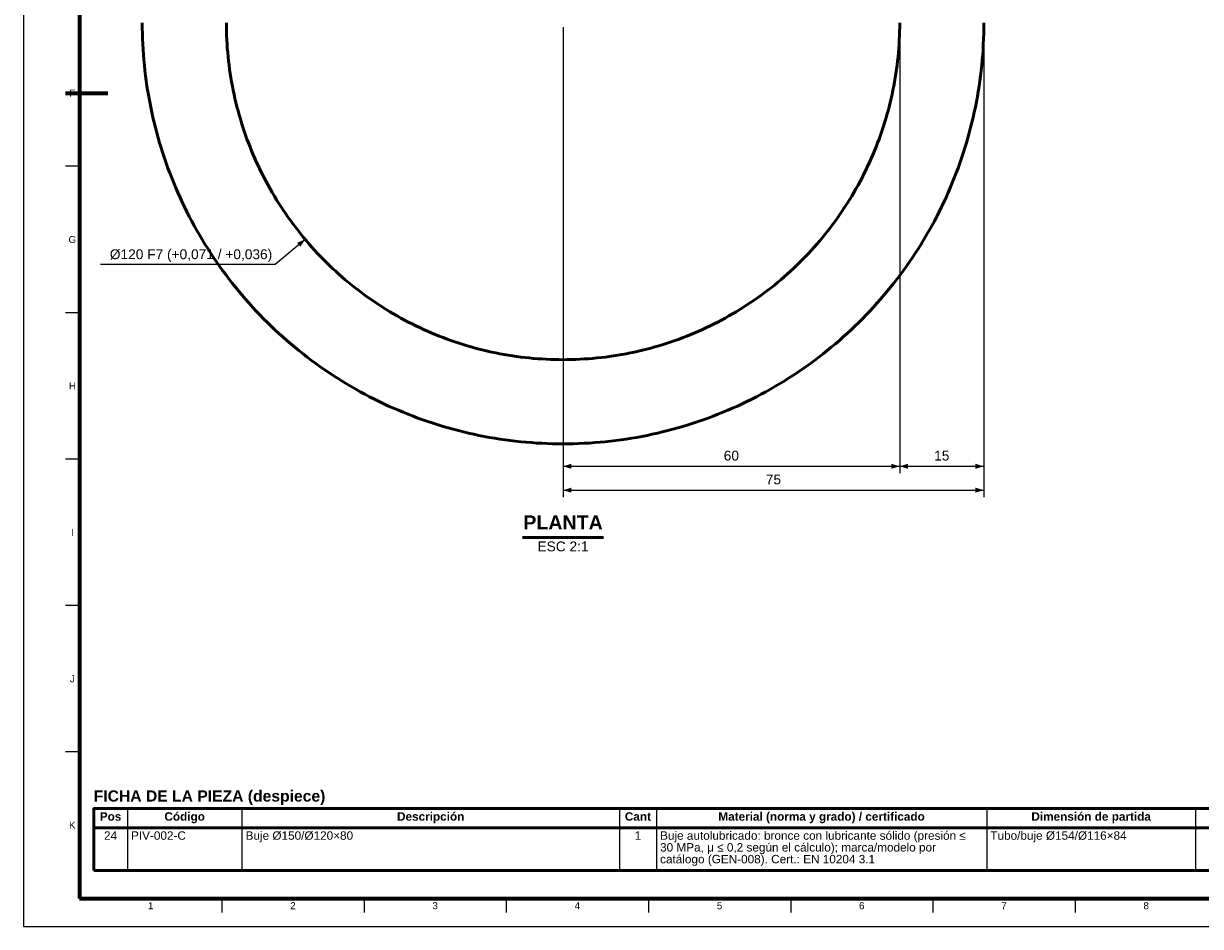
# Model space of a CAD drawing. Header units: millimetres. Extents: x 0 to 841, y 0 to 594.
# Tile 1 of 4: x 0 to 420, y 0 to 322. Entities that reach past the tile are written whole.
import ezdxf
from ezdxf.enums import TextEntityAlignment as Align

# ---------------------------------------------------------------- set-up
doc = ezdxf.new("R2010")
doc.units = ezdxf.units.MM
for name, color, linetype, lineweight in [('COTA', 7, 'CONTINUOUS', 25), ('FINA', 7, 'CONTINUOUS', 25), ('MARCO', 7, 'CONTINUOUS', 70), ('TXT', 7, 'CONTINUOUS', 25), ('VIS', 7, 'CONTINUOUS', 50)]:
    doc.layers.add(name, color=color, linetype=linetype, lineweight=lineweight)
doc.styles.add('STD', font='LiberationSans-Regular.ttf')
doc.styles.add('STDB', font='LiberationSans-Bold.ttf')

msp = doc.modelspace()

# ---------------------------------------------------------------- linework, layer by layer
at = {"layer": 'COTA'}
for p, q in [((192.3, 320.5), (192.3, 161.5)), ((192.3, 320.5), (192.3, 153)), ((312.3, 320.5), (312.3, 161.5)), ((312.3, 320.5), (312.3, 161.5)), ((342.3, 320.5), (342.3, 161.5)), ((342.3, 320.5), (342.3, 153)), ((100.38, 244.87), (89.65, 235.87)), ((89.65, 235.87), (27.41, 235.87)), ((192.3, 164), (312.3, 164)), ((312.3, 164), (342.3, 164)), ((192.3, 155.5), (342.3, 155.5))]:
    msp.add_line(p, q, dxfattribs=at)
for points in [[(100.38, 244.87), (97.5, 243.63), (98.66, 242.25)], [(192.3, 164), (195.3, 163.1), (195.3, 164.9)], [(312.3, 164), (309.3, 164.9), (309.3, 163.1)], [(312.3, 164), (315.3, 163.1), (315.3, 164.9)], [(342.3, 164), (339.3, 164.9), (339.3, 163.1)], [(192.3, 155.5), (195.3, 154.6), (195.3, 156.4)], [(342.3, 155.5), (339.3, 156.4), (339.3, 154.6)]]:
    msp.add_solid(points, dxfattribs=at)
at = {"layer": 'FINA'}
for p, q in [((20, 270.91), (15, 270.91)), ((20, 218.73), (15, 218.73)), ((20, 166.55), (15, 166.55)), ((20, 114.36), (15, 114.36)), ((20, 62.18), (15, 62.18)), ((37.01, 42), (37.01, 20)), ((77.85, 42), (77.85, 20)), ((212.38, 42), (212.38, 20)), ((225.59, 42), (225.59, 20)), ((343.31, 42), (343.31, 20)), ((417.78, 42), (417.78, 20)), ((25, 35.2), (646, 35.2)), ((70.69, 10), (70.69, 5)), ((121.38, 10), (121.38, 5)), ((172.06, 10), (172.06, 5)), ((222.75, 10), (222.75, 5)), ((273.44, 10), (273.44, 5)), ((324.12, 10), (324.12, 5)), ((374.81, 10), (374.81, 5))]:
    msp.add_line(p, q, dxfattribs=at)
msp.add_lwpolyline([(0, 0), (841, 0), (841, 594), (0, 594)], close=True, dxfattribs=at)
at = {"layer": 'MARCO'}
msp.add_line((15, 297), (30, 297), dxfattribs=at)
msp.add_lwpolyline([(20, 10), (831, 10), (831, 584), (20, 584)], close=True, dxfattribs=at)
at = {"layer": 'VIS'}
for p, q in [((177.84, 138.6), (206.77, 138.6)), ((25, 42), (25, 20)), ((25, 20), (646, 20))]:
    msp.add_line(p, q, dxfattribs=at)
for points in [[(42.3, 322), (42.31, 320.12), (42.35, 318.23), (42.41, 316.35), (42.49, 314.46), (42.6, 312.58), (42.73, 310.7), (42.88, 308.82), (43.06, 306.95), (43.26, 305.07), (43.48, 303.2), (43.73, 301.33), (44, 299.47), (44.3, 297.6), (44.62, 295.75), (44.96, 293.89), (45.32, 292.04), (45.71, 290.2), (46.12, 288.36), (46.56, 286.53), (47.01, 284.7), (47.49, 282.87), (48, 281.06), (48.52, 279.25), (49.07, 277.44), (49.64, 275.65), (50.24, 273.86), (50.85, 272.08), (51.49, 270.3), (52.15, 268.54), (52.83, 266.78), (53.54, 265.03), (54.27, 263.29), (55.02, 261.56), (55.79, 259.84), (56.58, 258.13), (57.39, 256.43), (58.23, 254.74), (59.08, 253.06), (59.96, 251.39), (60.86, 249.74), (61.77, 248.09), (62.71, 246.46), (63.67, 244.83), (64.65, 243.22), (65.65, 241.63), (66.67, 240.04), (67.71, 238.47), (68.77, 236.91), (69.85, 235.36), (70.95, 233.83), (72.07, 232.31), (73.2, 230.81), (74.36, 229.32), (75.53, 227.85), (76.72, 226.39), (77.93, 224.94), (79.16, 223.51), (80.41, 222.1), (81.67, 220.7), (82.96, 219.32), (84.25, 217.95), (85.57, 216.6), (86.9, 215.27), (88.25, 213.95), (89.62, 212.65), (91, 211.37), (92.4, 210.11), (93.81, 208.86), (95.24, 207.63), (96.69, 206.42), (98.15, 205.23), (99.62, 204.06), (101.11, 202.9), (102.62, 201.76), (104.13, 200.65), (105.67, 199.55), (107.21, 198.47), (108.77, 197.41), (110.34, 196.37), (111.93, 195.35), (113.53, 194.35), (115.14, 193.37), (116.76, 192.41), (118.39, 191.47), (120.04, 190.55), (121.7, 189.66), (123.36, 188.78), (125.04, 187.92), (126.73, 187.09), (128.43, 186.28), (130.14, 185.48), (131.87, 184.71), (133.6, 183.97), (135.33, 183.24), (137.08, 182.53), (138.84, 181.85), (140.6, 181.19), (142.38, 180.55), (144.16, 179.94), (145.95, 179.34), (147.75, 178.77), (149.55, 178.22), (151.36, 177.7), (153.18, 177.19), (155, 176.71), (156.83, 176.26), (158.66, 175.82), (160.5, 175.41), (162.34, 175.02), (164.19, 174.66), (166.05, 174.32), (167.91, 174), (169.77, 173.7), (171.63, 173.43), (173.5, 173.18), (175.37, 172.96), (177.25, 172.76), (179.12, 172.58), (181, 172.43), (182.88, 172.3), (184.76, 172.19), (186.65, 172.11), (188.53, 172.05), (190.42, 172.01), (192.3, 172), (194.19, 172.01), (196.07, 172.05), (197.95, 172.11), (199.84, 172.19), (201.72, 172.3), (203.6, 172.43), (205.48, 172.58), (207.36, 172.76), (209.23, 172.96), (211.1, 173.18), (212.97, 173.43), (214.84, 173.7), (216.7, 174), (218.55, 174.32), (220.41, 174.66), (222.26, 175.02), (224.1, 175.41), (225.94, 175.82), (227.78, 176.26), (229.6, 176.71), (231.43, 177.19), (233.24, 177.7), (235.05, 178.22), (236.86, 178.77), (238.65, 179.34), (240.44, 179.94), (242.22, 180.55), (244, 181.19), (245.76, 181.85), (247.52, 182.53), (249.27, 183.24), (251.01, 183.97), (252.74, 184.71), (254.46, 185.48), (256.17, 186.28), (257.87, 187.09), (259.56, 187.92), (261.24, 188.78), (262.91, 189.66), (264.56, 190.55), (266.21, 191.47), (267.84, 192.41), (269.47, 193.37), (271.08, 194.35), (272.68, 195.35), (274.26, 196.37), (275.83, 197.41), (277.39, 198.47), (278.94, 199.55), (280.47, 200.65), (281.99, 201.76), (283.49, 202.9), (284.98, 204.06), (286.46, 205.23), (287.91, 206.42), (289.36, 207.63), (290.79, 208.86), (292.2, 210.11), (293.6, 211.37), (294.98, 212.65), (296.35, 213.95), (297.7, 215.27), (299.03, 216.6), (300.35, 217.95), (301.65, 219.32), (302.93, 220.7), (304.19, 222.1), (305.44, 223.51), (306.67, 224.94), (307.88, 226.39), (309.07, 227.85), (310.24, 229.32), (311.4, 230.81), (312.54, 232.31), (313.65, 233.83), (314.75, 235.36), (315.83, 236.91), (316.89, 238.47), (317.93, 240.04), (318.95, 241.63), (319.95, 243.22), (320.93, 244.83), (321.89, 246.46), (322.83, 248.09), (323.75, 249.74), (324.65, 251.39), (325.52, 253.06), (326.38, 254.74), (327.21, 256.43), (328.03, 258.13), (328.82, 259.84), (329.59, 261.56), (330.34, 263.29), (331.06, 265.03), (331.77, 266.78), (332.45, 268.54), (333.11, 270.3), (333.75, 272.08), (334.37, 273.86), (334.96, 275.65), (335.53, 277.44), (336.08, 279.25), (336.61, 281.06), (337.11, 282.87), (337.59, 284.7), (338.05, 286.53), (338.48, 288.36), (338.89, 290.2), (339.28, 292.04), (339.64, 293.89), (339.99, 295.75), (340.3, 297.6), (340.6, 299.47), (340.87, 301.33), (341.12, 303.2), (341.34, 305.07), (341.54, 306.95), (341.72, 308.82), (341.88, 310.7), (342.01, 312.58), (342.11, 314.46), (342.19, 316.35), (342.25, 318.23), (342.29, 320.12), (342.3, 322)], [(72.3, 322), (72.31, 320.49), (72.34, 318.98), (72.39, 317.48), (72.45, 315.97), (72.54, 314.47), (72.64, 312.96), (72.77, 311.46), (72.91, 309.96), (73.07, 308.46), (73.25, 306.96), (73.45, 305.47), (73.66, 303.97), (73.9, 302.48), (74.15, 301), (74.43, 299.51), (74.72, 298.03), (75.03, 296.56), (75.36, 295.09), (75.71, 293.62), (76.07, 292.16), (76.46, 290.7), (76.86, 289.25), (77.28, 287.8), (77.72, 286.36), (78.17, 284.92), (78.65, 283.49), (79.14, 282.06), (79.65, 280.64), (80.18, 279.23), (80.73, 277.83), (81.29, 276.43), (81.87, 275.04), (82.47, 273.65), (83.09, 272.27), (83.72, 270.91), (84.37, 269.55), (85.04, 268.19), (85.72, 266.85), (86.43, 265.52), (87.14, 264.19), (87.88, 262.87), (88.63, 261.57), (89.4, 260.27), (90.18, 258.98), (90.98, 257.7), (91.8, 256.43), (92.63, 255.17), (93.48, 253.93), (94.34, 252.69), (95.22, 251.47), (96.11, 250.25), (97.02, 249.05), (97.95, 247.86), (98.89, 246.68), (99.84, 245.51), (100.81, 244.35), (101.79, 243.21), (102.79, 242.08), (103.8, 240.96), (104.83, 239.85), (105.86, 238.76), (106.92, 237.68), (107.98, 236.62), (109.06, 235.56), (110.16, 234.52), (111.26, 233.5), (112.38, 232.49), (113.51, 231.49), (114.65, 230.51), (115.81, 229.54), (116.98, 228.58), (118.16, 227.65), (119.35, 226.72), (120.55, 225.81), (121.77, 224.92), (122.99, 224.04), (124.23, 223.18), (125.48, 222.33), (126.73, 221.5), (128, 220.68), (129.28, 219.88), (130.57, 219.1), (131.87, 218.33), (133.17, 217.58), (134.49, 216.84), (135.82, 216.13), (137.15, 215.42), (138.5, 214.74), (139.85, 214.07), (141.21, 213.42), (142.58, 212.79), (143.95, 212.17), (145.34, 211.57), (146.73, 210.99), (148.13, 210.43), (149.53, 209.88), (150.94, 209.35), (152.36, 208.84), (153.79, 208.35), (155.22, 207.87), (156.66, 207.42), (158.1, 206.98), (159.55, 206.56), (161, 206.15), (162.46, 205.77), (163.92, 205.4), (165.39, 205.06), (166.86, 204.73), (168.34, 204.42), (169.82, 204.13), (171.3, 203.85), (172.78, 203.6), (174.27, 203.36), (175.77, 203.14), (177.26, 202.95), (178.76, 202.77), (180.26, 202.61), (181.76, 202.46), (183.26, 202.34), (184.77, 202.24), (186.27, 202.15), (187.78, 202.09), (189.29, 202.04), (190.79, 202.01), (192.3, 202), (193.81, 202.01), (195.32, 202.04), (196.82, 202.09), (198.33, 202.15), (199.84, 202.24), (201.34, 202.34), (202.84, 202.46), (204.34, 202.61), (205.84, 202.77), (207.34, 202.95), (208.84, 203.14), (210.33, 203.36), (211.82, 203.6), (213.3, 203.85), (214.79, 204.13), (216.27, 204.42), (217.74, 204.73), (219.21, 205.06), (220.68, 205.4), (222.14, 205.77), (223.6, 206.15), (225.06, 206.56), (226.5, 206.98), (227.95, 207.42), (229.38, 207.87), (230.81, 208.35), (232.24, 208.84), (233.66, 209.35), (235.07, 209.88), (236.48, 210.43), (237.87, 210.99), (239.27, 211.57), (240.65, 212.17), (242.03, 212.79), (243.39, 213.42), (244.76, 214.07), (246.11, 214.74), (247.45, 215.42), (248.79, 216.13), (250.11, 216.84), (251.43, 217.58), (252.74, 218.33), (254.03, 219.1), (255.32, 219.88), (256.6, 220.68), (257.87, 221.5), (259.13, 222.33), (260.37, 223.18), (261.61, 224.04), (262.84, 224.92), (264.05, 225.81), (265.25, 226.72), (266.44, 227.65), (267.62, 228.58), (268.79, 229.54), (269.95, 230.51), (271.09, 231.49), (272.22, 232.49), (273.34, 233.5), (274.45, 234.52), (275.54, 235.56), (276.62, 236.62), (277.69, 237.68), (278.74, 238.76), (279.78, 239.85), (280.8, 240.96), (281.81, 242.08), (282.81, 243.21), (283.79, 244.35), (284.76, 245.51), (285.72, 246.68), (286.66, 247.86), (287.58, 249.05), (288.49, 250.25), (289.38, 251.47), (290.26, 252.69), (291.13, 253.93), (291.97, 255.17), (292.8, 256.43), (293.62, 257.7), (294.42, 258.98), (295.2, 260.27), (295.97, 261.57), (296.72, 262.87), (297.46, 264.19), (298.18, 265.52), (298.88, 266.85), (299.56, 268.19), (300.23, 269.55), (300.88, 270.91), (301.51, 272.27), (302.13, 273.65), (302.73, 275.04), (303.31, 276.43), (303.87, 277.83), (304.42, 279.23), (304.95, 280.64), (305.46, 282.06), (305.95, 283.49), (306.43, 284.92), (306.89, 286.36), (307.32, 287.8), (307.74, 289.25), (308.15, 290.7), (308.53, 292.16), (308.9, 293.62), (309.24, 295.09), (309.57, 296.56), (309.88, 298.03), (310.18, 299.51), (310.45, 301), (310.7, 302.48), (310.94, 303.97), (311.16, 305.47), (311.36, 306.96), (311.53, 308.46), (311.7, 309.96), (311.84, 311.46), (311.96, 312.96), (312.06, 314.47), (312.15, 315.97), (312.22, 317.48), (312.26, 318.98), (312.29, 320.49), (312.3, 322)]]:
    msp.add_lwpolyline(points, dxfattribs=at)
msp.add_lwpolyline([(25, 35.2), (646, 35.2), (646, 42), (25, 42)], close=True, dxfattribs=at)

# ---------------------------------------------------------------- texts
at = {"layer": 'TXT'}
for s, height, style, p in [('F', 2.5, 'STD', (17.4, 297)), ('G', 2.5, 'STD', (17.4, 244.82)), ('H', 2.5, 'STD', (17.4, 192.64)), ('I', 2.5, 'STD', (17.4, 140.45)), ('J', 2.5, 'STD', (17.4, 88.27)), ('Pos', 3, 'STDB', (31.01, 39.2)), ('Código', 3, 'STDB', (57.43, 39.2)), ('Descripción', 3, 'STDB', (145.12, 39.2)), ('Cant', 3, 'STDB', (218.99, 39.2)), ('Material (norma y grado) / certificado', 3, 'STDB', (284.45, 39.2)), ('Dimensión de partida', 3, 'STDB', (380.54, 39.2)), ('K', 2.5, 'STD', (17.4, 36.09)), ('24', 3, 'STD', (31.01, 32.4)), ('1', 3, 'STD', (218.99, 32.4)), ('1', 2.5, 'STD', (45.34, 7.4)), ('2', 2.5, 'STD', (96.03, 7.4)), ('3', 2.5, 'STD', (146.72, 7.4)), ('4', 2.5, 'STD', (197.41, 7.4)), ('5', 2.5, 'STD', (248.09, 7.4)), ('6', 2.5, 'STD', (298.78, 7.4)), ('7', 2.5, 'STD', (349.47, 7.4)), ('8', 2.5, 'STD', (400.16, 7.4))]:
    msp.add_text(s, height=height, dxfattribs=dict(at, style=style)).set_placement(p, align=Align.MIDDLE_CENTER)
at = {"layer": 'TXT', "style": 'STD'}
msp.add_text('Ø120 F7 (+0,071 / +0,036)', height=3.5, dxfattribs=at).set_placement((88.65, 236.77), align=Align.BOTTOM_RIGHT)
at = {"layer": 'TXT'}
for s, height, style, p in [('60', 3.5, 'STD', (252.3, 165)), ('15', 3.5, 'STD', (327.3, 165)), ('75', 3.5, 'STD', (267.3, 156.5)), ('PLANTA', 5, 'STDB', (192.3, 140))]:
    msp.add_text(s, height=height, dxfattribs=dict(at, style=style)).set_placement(p, align=Align.BOTTOM_CENTER)
at = {"layer": 'TXT', "style": 'STD'}
msp.add_text('ESC 2:1', height=3.5, dxfattribs=at).set_placement((192.3, 137.2), align=Align.TOP_CENTER)
at = {"layer": 'TXT', "style": 'STDB'}
msp.add_text('FICHA DE LA PIEZA (despiece)', height=4, dxfattribs=at).set_placement((25, 48.5), align=Align.TOP_LEFT)
at = {"layer": 'TXT', "style": 'STD'}
for s, p in [('PIV-002-C', (38.31, 32.4)), ('Buje Ø150/Ø120×80', (79.15, 32.4)), ('Buje autolubricado: bronce con lubricante sólido (presión ≤', (226.89, 32.4)), ('Tubo/buje Ø154/Ø116×84', (344.61, 32.4)), ('30 MPa, μ ≤ 0,2 según el cálculo); marca/modelo por', (226.89, 28.2)), ('catálogo (GEN-008). Cert.: EN 10204 3.1', (226.89, 24))]:
    msp.add_text(s, height=3, dxfattribs=at).set_placement(p, align=Align.MIDDLE_LEFT)

doc.saveas('drawing.dxf')
